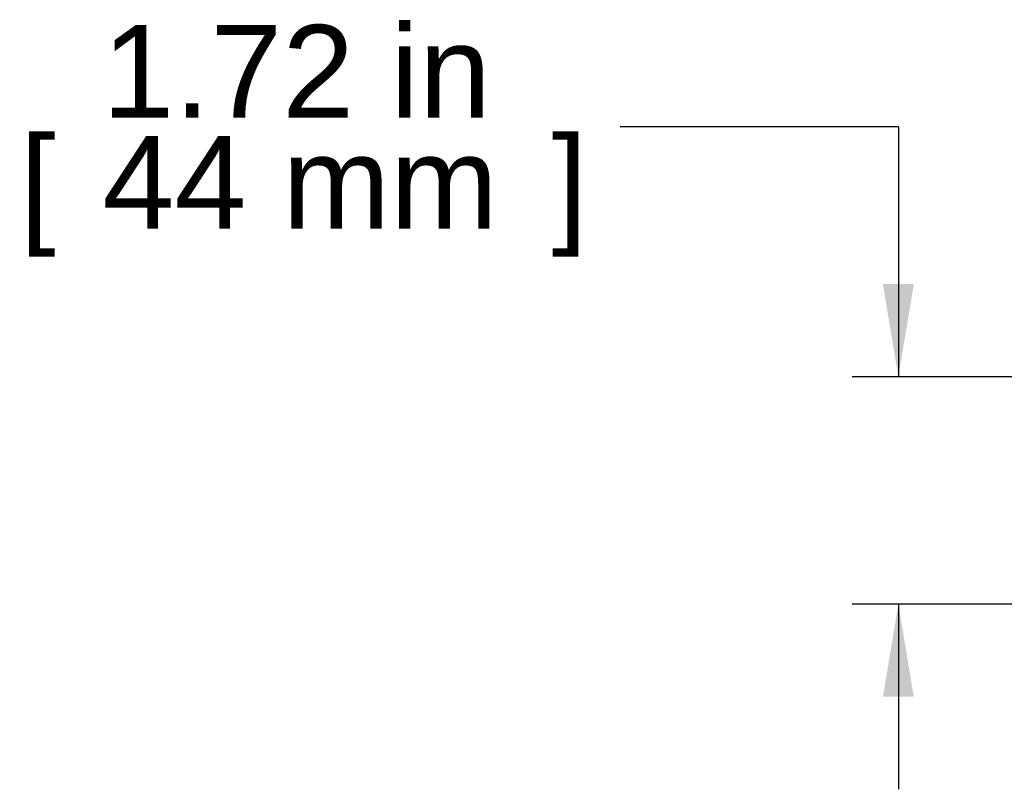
# Model space of a CAD drawing. Header units: inches. Extents: x 0 to 80, y 0 to 59.8.
# Tile 2 of 12: x 51 to 58.4, y 24.8 to 30.6. Entities that reach past the tile are written whole.
import ezdxf
from ezdxf.enums import TextEntityAlignment as Align

# ---------------------------------------------------------------- set-up
doc = ezdxf.new("R2010")
doc.units = ezdxf.units.IN
doc.header["$MEASUREMENT"] = 0
doc.layers.add('Default', color=7, linetype='Continuous')
doc.styles.add('SEACAD_Arial', font='arial.ttf')
doc.dimstyles.new('WEB', dxfattribs={"dimtxt": 0.7, "dimasz": 0.7, "dimexe": 0.35, "dimexo": 0.35, "dimgap": 0.35, "dimtad": 0, "dimtih": 1, "dimtoh": 1, "dimzin": 4, "dimdsep": 46, "dimtxsty": 'SEACAD_Arial', "dimblk1": '_SE_FILLED', "dimblk2": '_SE_FILLED', "dimsah": 1, "dimcen": 0.35, "dimadec": 0, "dimazin": 0, "dimtfac": 1, "dimtofl": 0, "dimtmove": 0, "dimatfit": 3, "dimfxl": 1, "dimtolj": 1, "dimtzin": 4, "dimarcsym": 0})

# ---------------------------------------------------------------- blocks, each defined once
blk = doc.blocks.new('DMBLK139')
at = {"layer": 'Default', "linetype": 'Continuous', "transparency": 16777216}
for points in [[(57.5198, 28.5896), (57.6365, 27.8896), (57.7531, 28.5896)], [(57.5198, 25.4716), (57.7531, 25.4716), (57.6365, 26.1716)]]:
    blk.add_hatch(color=7, dxfattribs=at).paths.add_polyline_path(points)
at = {"layer": 'Default', "color": 7, "linetype": 'Continuous', "transparency": 16777216}
for p, q in [((57.6365, 29.7783), (55.5365, 29.7783)), ((57.6365, 29.7783), (57.6365, 27.8896)), ((58.5092, 27.8896), (57.2865, 27.8896)), ((58.5092, 26.1716), (57.2865, 26.1716)), ((57.6365, 26.1716), (57.6365, 24.7716))]:
    blk.add_line(p, q, dxfattribs=at)
at = {"layer": 'Default', "color": 7, "linetype": 'Continuous', "transparency": 16777216, "style": 'SEACAD_Arial'}
for s, p in [('1.72 in', (51.6241, 30.5483)), ('[', (51.0002, 29.7083)), (']', (55.0175, 29.7083)), ('44 mm', (51.6241, 29.7083))]:
    blk.add_text(s, height=0.7, dxfattribs=at).set_placement(p, align=Align.TOP_LEFT)
blk = doc.blocks.new('_SE_FILLED')
at = {"color": 0}
blk.add_line((0, 0), (-1, 0), dxfattribs=at)
blk.add_solid([(0, 0), (-1, -0.1665), (-1, 0.1665), (0, 0)], dxfattribs=at)

msp = doc.modelspace()

# ---------------------------------------------------------------- dimensions: what is measured, and where the dimension line sits
at = {"layer": 'Default', "color": 7, "linetype": 'Continuous'}
dim = msp.add_linear_dim(base=(57.6365, 26.1716), p1=(61.9342, 27.8896), p2=(61.5296, 26.1716), angle=90, text='\\A1;<>', dimstyle='WEB', override={"dimpost": '\\X'}, dxfattribs=at)
dim.commit()
dim.dimension.update_dxf_attribs({"geometry": 'DMBLK139', "text_midpoint": (55.5365, 29.7783), "dimtype": 160})

doc.saveas('drawing.dxf')
